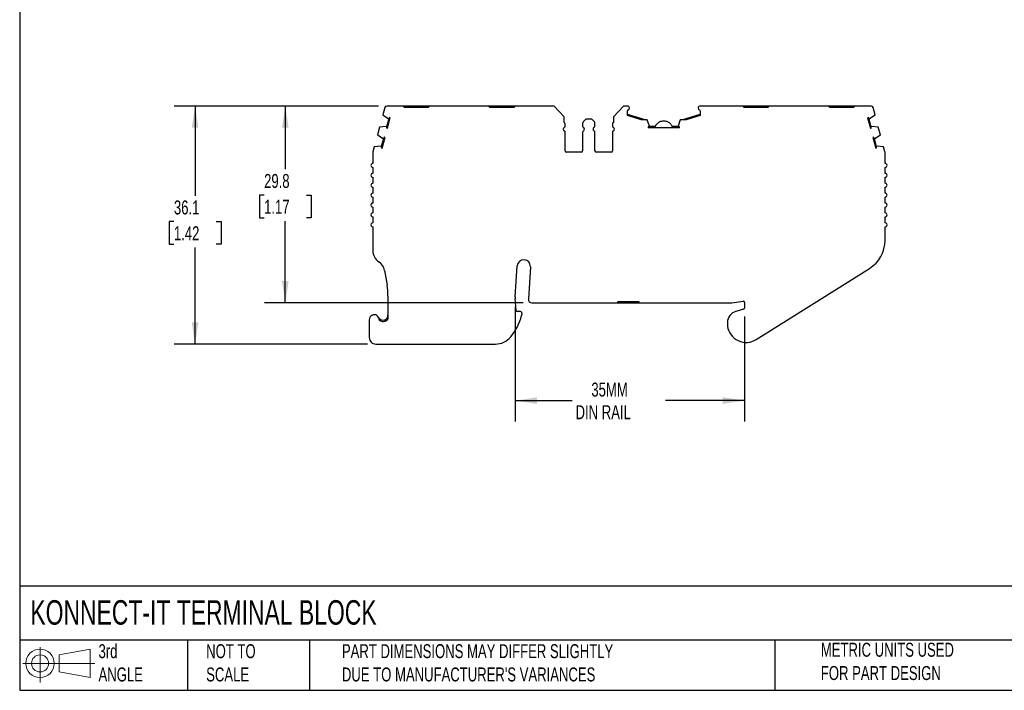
# Model space of a CAD drawing. Header units: millimetres. Extents: x 6 to 273, y 6 to 210.
# Tile 1 of 7: x 6 to 155, y 6 to 108. Entities that reach past the tile are written whole.
import ezdxf

# ---------------------------------------------------------------- set-up
doc = ezdxf.new("R2010")
doc.units = ezdxf.units.MM
doc.linetypes.add('SLD-Solid', pattern=[0])
doc.layers.add('DIMENSIONS', color=140, linetype='SLD-Solid', lineweight=25)
doc.layers.add('TEXT', color=140, linetype='SLD-Solid', lineweight=25)
doc.layers.add('SLD-DEFPOINTS', color=7, linetype='Continuous')
doc.styles.add('SLDTEXTSTYLE0', font='TXT', dxfattribs={"width": 0.7})
doc.dimstyles.new('SLDDIMSTYLE0', dxfattribs={"dimtxt": 2.158008, "dimasz": 3.302, "dimexe": 0, "dimexo": 0.0625, "dimgap": 0.539502, "dimtad": 0, "dimtih": 1, "dimtoh": 1, "dimrnd": 1e-09, "dimzin": 12, "dimdsep": 46, "dimtxsty": 'SLDTEXTSTYLE0', "dimsah": 1, "dimcen": 0.09, "dimadec": 0, "dimazin": 3, "dimtfac": 1, "dimtofl": 0, "dimtmove": 0, "dimatfit": 3, "dimfxl": 0, "dimfrac": 2, "dimtolj": 1, "dimtzin": 12, "dimarcsym": 0})

# ---------------------------------------------------------------- blocks, each defined once
blk = doc.blocks.new('Block11')
at = {"color": 7, "linetype": 'SLD-Solid', "lineweight": 18}
for p, q in [((2.59, 5.31), (2.59, 0)), ((5.48, 4.17), (10.18, 5.03)), ((10.18, 5.03), (10.18, 0.73)), ((5.48, 1.6), (5.48, 4.17)), ((0, 2.88), (10.87, 2.88)), ((5.48, 1.6), (10.18, 0.73))]:
    blk.add_line(p, q, dxfattribs=at)
for radius in [2.15, 1.29]:
    blk.add_circle((2.59, 2.88), radius, dxfattribs=at)
blk = doc.blocks.new('Block12')
at = {"layer": 'SLD-DEFPOINTS'}
blk.add_blockref('Block11', (0, 0), dxfattribs=at)
blk = doc.blocks.new('_D')
at = {"layer": 'DIMENSIONS'}
for p, q in [((60.63, 94.87), (43.38, 94.87)), ((46.55, 94.87), (46.55, 85.28)), ((43.34, 81.36), (42.62, 81.36)), ((42.62, 81.36), (42.62, 77.93)), ((49.76, 81.36), (50.48, 81.36)), ((50.48, 81.36), (50.48, 77.93)), ((42.62, 77.93), (43.34, 77.93)), ((50.48, 77.93), (49.76, 77.93)), ((46.55, 65.06), (46.55, 77.45)), ((82.57, 65.06), (43.38, 65.06))]:
    blk.add_line(p, q, dxfattribs=at)
for points in [[(46.55, 94.87), (46.04, 91.57), (47.06, 91.57)], [(46.55, 65.06), (47.06, 68.36), (46.04, 68.36)]]:
    blk.add_solid(points, dxfattribs=at)
at = {"layer": 'DIMENSIONS', "char_height": 2.117, "attachment_point": 1, "style": 'SLDTEXTSTYLE0'}
for s, insert in [('29.8', (43.34, 84.57)), ('1.17', (43.34, 80.66))]:
    blk.add_mtext(s, dxfattribs=dict(at, insert=insert))
blk = doc.blocks.new('_D_1')
at = {"layer": 'DIMENSIONS'}
for p, q in [((60.63, 94.87), (29.72, 94.87)), ((32.89, 94.87), (32.89, 81.26)), ((29.69, 77.35), (28.96, 77.35)), ((28.96, 77.35), (28.96, 73.92)), ((36.1, 77.35), (36.82, 77.35)), ((36.82, 77.35), (36.82, 73.92)), ((28.96, 73.92), (29.69, 73.92)), ((32.89, 58.8), (32.89, 73.43)), ((36.82, 73.92), (36.1, 73.92)), ((58.98, 58.8), (29.72, 58.8))]:
    blk.add_line(p, q, dxfattribs=at)
for points in [[(32.89, 94.87), (32.39, 91.57), (33.4, 91.57)], [(32.89, 58.8), (33.4, 62.1), (32.39, 62.1)]]:
    blk.add_solid(points, dxfattribs=at)
at = {"layer": 'DIMENSIONS', "char_height": 2.117, "attachment_point": 1, "style": 'SLDTEXTSTYLE0'}
for s, insert in [('36.1', (29.69, 80.56)), ('1.42', (29.69, 76.65))]:
    blk.add_mtext(s, dxfattribs=dict(at, insert=insert))
blk = doc.blocks.new('_D_2')
at = {"layer": 'DIMENSIONS'}
for p, q in [((81.36, 64.44), (81.36, 47.07)), ((116.06, 62.99), (116.06, 47.07)), ((81.36, 50.24), (89.99, 50.24)), ((116.06, 50.24), (104.09, 50.24))]:
    blk.add_line(p, q, dxfattribs=at)
for points in [[(81.36, 50.24), (84.66, 49.74), (84.66, 50.75)], [(116.06, 50.24), (112.76, 50.75), (112.76, 49.74)]]:
    blk.add_solid(points, dxfattribs=at)
at = {"layer": 'DIMENSIONS', "char_height": 2.117, "attachment_point": 1, "style": 'SLDTEXTSTYLE0'}
for s, insert in [('35MM', (92.87, 52.97)), ('DIN RAIL', (90.48, 49.54))]:
    blk.add_mtext(s, dxfattribs=dict(at, insert=insert))

msp = doc.modelspace()

# ---------------------------------------------------------------- linework, layer by layer
for p, q in [((61.613, 94.647), (61.311, 93.522)), ((64.374, 94.87), (61.903, 94.87)), ((64.574, 94.67), (64.374, 94.87)), ((66.174, 94.87), (64.374, 94.87)), ((68.174, 94.67), (64.574, 94.67)), ((66.174, 94.87), (66.174, 94.67)), ((66.574, 94.87), (66.174, 94.87)), ((66.574, 94.87), (66.574, 94.67)), ((68.374, 94.87), (66.574, 94.87)), ((68.374, 94.87), (68.174, 94.67)), ((77.314, 94.87), (68.374, 94.87)), ((77.514, 94.67), (77.314, 94.87)), ((79.114, 94.87), (77.314, 94.87)), ((81.114, 94.67), (77.514, 94.67)), ((79.114, 94.87), (79.114, 94.67)), ((79.514, 94.87), (79.114, 94.87)), ((79.514, 94.87), (79.514, 94.67)), ((81.314, 94.87), (79.514, 94.87)), ((81.314, 94.87), (81.114, 94.67)), ((87.264, 94.87), (81.314, 94.87)), ((88.765, 93.209), (87.264, 94.87)), ((97.711, 94.87), (96.209, 93.209)), ((98.331, 94.87), (97.711, 94.87)), ((98.331, 93.422), (98.331, 94.123)), ((115.804, 94.87), (109.331, 94.87)), ((109.331, 94.123), (109.331, 93.422)), ((116.004, 94.67), (115.804, 94.87)), ((117.604, 94.87), (115.804, 94.87)), ((119.604, 94.67), (116.004, 94.67)), ((117.604, 94.87), (117.604, 94.67)), ((118.004, 94.87), (117.604, 94.87)), ((118.004, 94.87), (118.004, 94.67)), ((119.804, 94.87), (118.004, 94.87)), ((119.804, 94.87), (119.604, 94.67)), ((128.744, 94.87), (119.804, 94.87)), ((128.944, 94.67), (128.744, 94.87)), ((130.544, 94.87), (128.744, 94.87)), ((132.544, 94.67), (128.944, 94.67)), ((130.544, 94.87), (130.544, 94.67)), ((130.944, 94.87), (130.544, 94.87)), ((130.944, 94.87), (130.944, 94.67)), ((132.744, 94.87), (130.944, 94.87)), ((132.744, 94.87), (132.544, 94.67)), ((135.216, 94.87), (132.744, 94.87)), ((135.807, 93.522), (135.505, 94.647)), ((61.311, 93.522), (62.14, 92.963)), ((62.199, 92.947), (61.875, 91.74)), ((62.017, 91.495), (62.443, 93.088)), ((62.14, 92.963), (62.199, 92.947)), ((62.443, 93.088), (62.324, 93.12)), ((88.765, 92.37), (88.765, 93.209)), ((92.054, 92.87), (91.642, 92.458)), ((92.921, 92.87), (92.054, 92.87)), ((93.333, 92.458), (92.921, 92.87)), ((96.209, 93.209), (96.209, 92.37)), ((98.331, 93.632), (101.105, 92.782)), ((100.422, 92.782), (98.331, 93.422)), ((101.33, 92.782), (100.422, 92.782)), ((101.655, 91.838), (101.33, 92.782)), ((106.329, 92.782), (106.004, 91.838)), ((107.238, 92.782), (106.329, 92.782)), ((106.555, 92.782), (109.331, 93.632)), ((109.331, 93.422), (107.238, 92.782)), ((134.794, 93.12), (134.675, 93.088)), ((134.675, 93.088), (135.102, 91.495)), ((134.92, 92.947), (134.978, 92.963)), ((135.243, 91.74), (134.92, 92.947)), ((134.978, 92.963), (135.807, 93.522)), ((60.82, 91.686), (60.509, 90.528)), ((61.817, 91.756), (60.82, 91.686)), ((61.875, 91.74), (61.817, 91.756)), ((61.898, 91.527), (62.017, 91.495)), ((88.921, 91.828), (88.921, 92.107)), ((88.921, 88.07), (88.921, 90.912)), ((91.554, 92.246), (91.554, 91.828)), ((91.554, 90.912), (91.554, 88.07)), ((93.421, 91.828), (93.421, 92.246)), ((93.421, 88.07), (93.421, 90.912)), ((96.054, 92.107), (96.054, 91.828)), ((96.054, 90.912), (96.054, 88.07)), ((101.455, 91.701), (101.455, 91.578)), ((106.204, 91.578), (101.455, 91.578)), ((101.655, 91.778), (101.655, 91.838)), ((102.538, 91.778), (101.655, 91.778)), ((106.004, 91.778), (105.127, 91.778)), ((106.004, 91.838), (106.004, 91.778)), ((106.204, 91.578), (106.204, 91.701)), ((135.102, 91.495), (135.221, 91.527)), ((135.301, 91.756), (135.243, 91.74)), ((136.299, 91.686), (135.301, 91.756)), ((136.609, 90.528), (136.299, 91.686)), ((60.509, 90.528), (61.338, 89.969)), ((61.396, 89.953), (61.073, 88.746)), ((61.214, 88.501), (61.641, 90.095)), ((61.338, 89.969), (61.396, 89.953)), ((61.641, 90.095), (61.522, 90.126)), ((135.596, 90.126), (135.477, 90.095)), ((135.477, 90.095), (135.904, 88.501)), ((135.722, 89.953), (135.78, 89.969)), ((136.045, 88.746), (135.722, 89.953)), ((135.78, 89.969), (136.609, 90.528)), ((60.019, 88.692), (59.812, 87.919)), ((61.015, 88.762), (60.019, 88.692)), ((61.073, 88.746), (61.015, 88.762)), ((61.095, 88.533), (61.214, 88.501)), ((135.904, 88.501), (136.023, 88.533)), ((136.104, 88.762), (136.045, 88.746)), ((137.099, 88.692), (136.104, 88.762)), ((137.306, 87.919), (137.099, 88.692)), ((59.802, 87.841), (59.802, 86.17)), ((91.354, 87.87), (89.121, 87.87)), ((95.854, 87.87), (93.621, 87.87)), ((137.317, 86.17), (137.317, 87.841)), ((59.802, 85.57), (59.802, 84.67)), ((137.317, 84.67), (137.317, 85.57)), ((59.802, 84.07), (59.802, 83.17)), ((137.317, 83.17), (137.317, 84.07)), ((59.802, 82.57), (59.802, 81.67)), ((137.317, 81.67), (137.317, 82.57)), ((59.802, 81.07), (59.802, 80.17)), ((137.317, 80.17), (137.317, 81.07)), ((59.802, 79.57), (59.802, 78.67)), ((137.317, 78.67), (137.317, 79.57)), ((59.802, 78.07), (59.802, 77.17)), ((137.317, 77.17), (137.317, 78.07)), ((59.802, 76.57), (59.802, 72.955)), ((137.317, 74.509), (137.317, 76.57)), ((81.357, 65.954), (81.639, 70.637)), ((83.636, 70.516), (83.338, 65.59)), ((117.831, 59.499), (134.977, 70.276)), ((61.581, 69.942), (61.954, 67.736)), ((62.093, 66.071), (62.093, 62.59)), ((81.47, 63.915), (81.357, 65.708)), ((83.838, 65.06), (96.859, 65.06)), ((96.859, 65.26), (100.059, 65.26)), ((96.859, 65.06), (96.859, 65.26)), ((96.859, 65.06), (97.359, 65.06)), ((97.359, 65.06), (97.359, 65.26)), ((97.359, 65.06), (99.559, 65.06)), ((99.559, 65.06), (99.559, 65.26)), ((99.559, 65.06), (100.059, 65.06)), ((100.059, 65.26), (100.059, 65.06)), ((100.059, 65.06), (113.983, 65.06)), ((114.131, 65.071), (115.83, 65.326)), ((116.059, 65.128), (116.059, 64.264)), ((82.159, 63.728), (81.67, 63.728)), ((82.357, 63.506), (82.316, 63.14)), ((115.911, 64.07), (114.759, 63.762)), ((59.254, 62.498), (59.254, 59.798)), ((61.593, 62.467), (61.593, 62.257)), ((113.459, 62.068), (113.459, 61.768)), ((60.254, 58.798), (78.348, 58.798))]:
    msp.add_line(p, q)
for centre, radius, start, end in [((61.903, 94.57), 0.3, 90, 164.99986), ((98.331, 94.57), 0.3, 1.13212, 90), ((98.531, 94.123), 0.2, 113.57818, 180.00003), ((98.331, 94.582), 0.3, 293.57818, 358.86788), ((109.331, 94.57), 0.3, 90.00001, 178.86788), ((109.331, 94.582), 0.3, 181.13212, 246.42198), ((109.131, 94.123), 0.2, 359.9999, 66.42203), ((135.216, 94.57), 0.3, 15.00015, 90.00001), ((62.657, 92.747), 0.5, 131.64171, 156.38044), ((91.854, 92.246), 0.3, 135.00001, 180), ((93.121, 92.246), 0.3, 360, 44.99997), ((134.462, 92.747), 0.5, 23.61956, 48.35829), ((62.372, 91.685), 0.5, 173.61956, 198.35829), ((88.921, 91.37), 0.3, 113.57818, 246.42182), ((88.621, 92.107), 0.3, 0.00003, 61.24544), ((88.721, 91.828), 0.2, 293.57818, 360), ((88.721, 90.912), 0.2, 0.00005, 66.42182), ((91.754, 91.828), 0.2, 180.00003, 246.42182), ((91.754, 90.912), 0.2, 113.57818, 180), ((91.554, 91.37), 0.3, 293.57818, 66.42182), ((93.421, 91.37), 0.3, 113.57818, 246.42182), ((93.221, 91.828), 0.2, 293.57818, 359.99997), ((93.221, 90.912), 0.2, 360, 66.42182), ((96.354, 92.107), 0.3, 118.75455, 179.99997), ((96.254, 91.828), 0.2, 180, 246.42182), ((96.254, 90.912), 0.2, 113.57818, 179.99995), ((96.054, 91.37), 0.3, 293.57818, 66.42182), ((101.73, 91.283), 0.5, 98.61956, 123.35829), ((105.929, 91.283), 0.5, 56.64171, 81.38044), ((134.746, 91.685), 0.5, 341.64171, 6.38044), ((61.854, 89.753), 0.5, 131.64171, 156.38044), ((135.264, 89.753), 0.5, 23.61956, 48.35829), ((61.57, 88.691), 0.5, 173.61956, 198.35829), ((89.121, 88.07), 0.2, 180.00006, 269.99997), ((91.354, 88.07), 0.2, 270.00001, 0.00001), ((93.621, 88.07), 0.2, 179.99999, 269.99999), ((95.854, 88.07), 0.2, 270.00003, 359.99994), ((135.548, 88.691), 0.5, 341.64171, 6.38044), ((60.102, 87.841), 0.3, 164.99984, 179.99995), ((137.017, 87.841), 0.3, 0.00023, 15.0003), ((59.802, 85.87), 0.3, 90.06601, 269.93405), ((137.317, 85.87), 0.3, 270, 89.99982), ((59.802, 84.37), 0.3, 90.04418, 269.95588), ((137.317, 84.37), 0.3, 270.00008, 89.99986), ((59.802, 82.87), 0.3, 90.02129, 269.97877), ((137.317, 82.87), 0.3, 270, 89.99994), ((59.801, 81.37), 0.3, 89.9527, 270.04736), ((137.317, 81.37), 0.3, 270.00005, 89.99989), ((59.802, 79.87), 0.3, 89.98704, 270.01302), ((137.317, 79.87), 0.3, 270, 89.99994), ((59.802, 78.37), 0.3, 89.99497, 270.00508), ((137.317, 78.37), 0.3, 270, 89.99994), ((59.802, 76.87), 0.3, 89.99385, 270.0062), ((137.317, 76.87), 0.3, 269.9999, 89.99994), ((132.317, 74.509), 5, 302.15067, 0), ((61.802, 72.955), 2, 180, 236.75665), ((82.637, 70.577), 1, 356.54861, 176.54861), ((59.609, 69.609), 2, 9.58258, 56.75664), ((52.093, 66.071), 10, 359.99998, 9.58252), ((83.353, 65.834), 2, 176.54868, 183.60098), ((83.838, 65.56), 0.5, 176.54861, 270), ((113.983, 66.06), 1, 270.00003, 278.52499), ((115.859, 65.128), 0.2, 0.00014, 98.52494), ((115.859, 64.264), 0.2, 285.00019, 0), ((60.004, 62.498), 0.75, 354.8742, 180.00001), ((61.343, 63.174), 0.75, 206.78318, 289.47128), ((74.181, 65.232), 8.4, 320.51208, 345.57919), ((81.67, 63.928), 0.2, 183.60084, 270), ((82.159, 63.528), 0.2, 353.60104, 90), ((115.213, 62.068), 1.754, 104.99999, 180), ((61.343, 63.174), 0.95, 231.44703, 289.47123), ((115.213, 61.768), 1.754, 180, 187.94871), ((116.309, 61.921), 2.86, 187.94871, 302.15067), ((60.254, 59.798), 1, 180, 270.00001), ((78.348, 61.798), 3, 270, 320.51208)]:
    msp.add_arc(centre, radius, start, end)
for points, knots in [([(105.208, 91.578), (105.181, 91.652), (105.123, 91.812), (104.978, 92.032), (104.788, 92.234), (104.561, 92.396), (104.308, 92.512), (104.036, 92.578), (103.757, 92.591), (103.48, 92.55), (103.216, 92.457), (102.975, 92.316), (102.764, 92.131), (102.595, 91.907), (102.491, 91.72), (102.462, 91.605), (102.456, 91.581)], [0, 0, 0, 0, 0.0646368, 0.1396975, 0.2155609, 0.2916705, 0.3678799, 0.4441393, 0.52043, 0.5967457, 0.6730886, 0.7494705, 0.8259231, 0.9025359, 0.9796348, 1, 1, 1, 1]), ([(61.593, 62.467), (61.612, 62.474), (61.652, 62.489), (61.709, 62.518), (61.766, 62.553), (61.833, 62.603), (61.907, 62.675), (61.978, 62.768), (62.037, 62.88), (62.083, 63.015), (62.089, 63.117), (62.093, 63.174)], [0, 0, 0, 0, 0.0578277, 0.1187964, 0.1831259, 0.2508344, 0.3659771, 0.5008777, 0.629288, 0.795739, 1, 1, 1, 1]), ([(61.66, 62.278), (61.753, 62.311), (61.837, 62.357), (61.982, 62.465), (62.042, 62.525), (62.093, 62.59)], [0, 0, 0, 0, 0.25, 0.25, 0.46386389, 0.46386389, 0.46386389, 0.46386389])]:
    msp.add_open_spline(points, degree=3, knots=knots)
at = {"layer": 'TEXT'}
for p, q in [((6.35, 209.55), (6.35, 6.35)), ((273.05, 22.126), (6.35, 22.126)), ((273.05, 13.97), (6.35, 13.97)), ((31.75, 13.97), (31.75, 6.35)), ((50.212, 13.97), (50.212, 6.35)), ((120.646, 13.97), (120.646, 6.35)), ((6.35, 6.35), (273.05, 6.35))]:
    msp.add_line(p, q, dxfattribs=at)

# ---------------------------------------------------------------- block references
at = {"layer": 'SLD-DEFPOINTS'}
msp.add_blockref('Block12', (6.838, 7.554), dxfattribs=at)

# ---------------------------------------------------------------- texts
at = {"layer": 'TEXT', "attachment_point": 1, "style": 'SLDTEXTSTYLE0'}
for s, insert, char_height in [('KONNECT-IT TERMINAL BLOCK', (7.966, 20.006), 3.70417), ('3rd^JANGLE', (18.282, 13.338), 2.1167), ('METRIC UNITS USED ^JFOR PART DESIGN', (127.604, 13.556), 2.11667), ('NOT TO^JSCALE', (34.575, 13.338), 2.11667), ("PART DIMENSIONS MAY DIFFER SLIGHTLY ^JDUE TO MANUFACTURER'S VARIANCES", (55.119, 13.341), 2.11667)]:
    msp.add_mtext(s, dxfattribs=dict(at, insert=insert, char_height=char_height))

# ---------------------------------------------------------------- dimensions: what is measured, and where the dimension line sits
at = {"layer": 'DIMENSIONS'}
for base, p1, angle, picture, middle in [((32.894, 94.87), (60.254, 58.798), 270, '_D_1', (32.894, 77.346)), ((46.551, 94.87), (83.838, 65.06), 90, '_D', (46.551, 81.363))]:
    dim = msp.add_linear_dim(base=base, p1=p1, p2=(61.903, 94.87), angle=angle, dimstyle='SLDDIMSTYLE0', dxfattribs=at)
    dim.commit()
    dim.dimension.update_dxf_attribs({"geometry": picture, "text_midpoint": middle, "dimtype": 160})
dim = msp.add_linear_dim(base=(81.357, 50.244), p1=(116.059, 64.264), p2=(81.357, 65.708), angle=0, text='35MM\\PDIN RAIL', dimstyle='SLDDIMSTYLE0', dxfattribs=at)
dim.commit()
dim.dimension.update_dxf_attribs({"geometry": '_D_2', "text_midpoint": (97.041, 50.244), "dimtype": 160})

doc.saveas('drawing.dxf')
